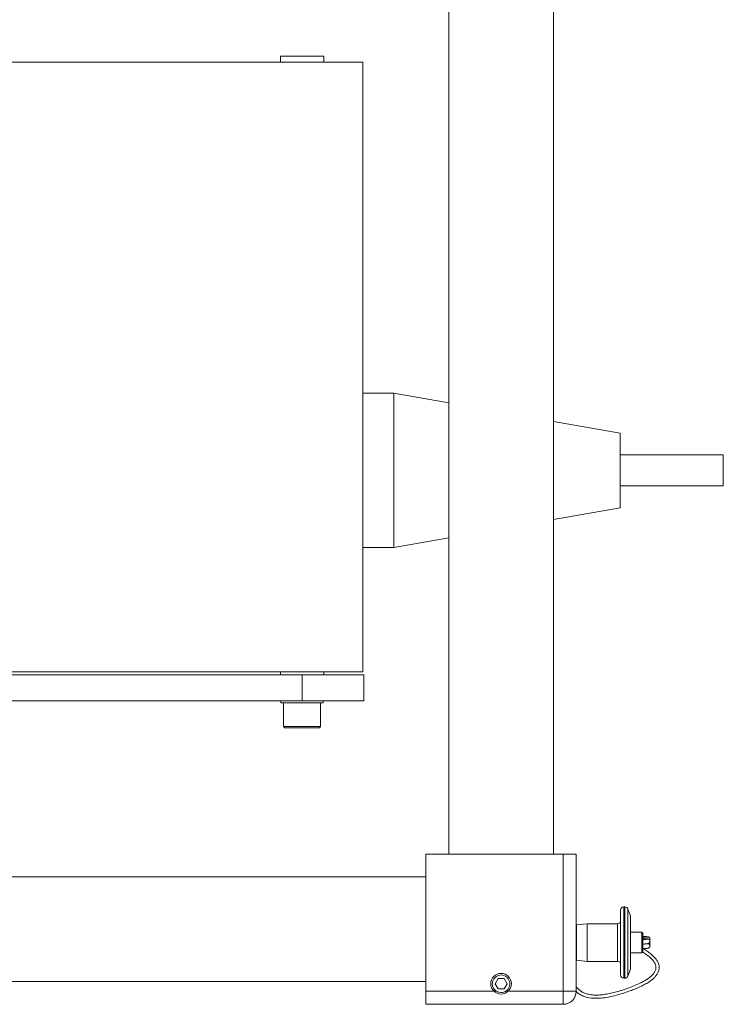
# Model space of a CAD drawing. Header units: millimetres. Extents: x 0 to 1118, y 0 to 864.
# Tile 8 of 13: x 910 to 996, y 129 to 249. Entities that reach past the tile are written whole.
import ezdxf

# ---------------------------------------------------------------- set-up
doc = ezdxf.new("R2010")
doc.units = ezdxf.units.MM

msp = doc.modelspace()

# ---------------------------------------------------------------- linework, layer by layer
at = {"color": 7, "linetype": 'Continuous', "lineweight": 15}
for p, q in [((962.4674, 257.7903), (962.4674, 147.2903)), ((975.1674, 147.2903), (975.1674, 257.7903)), ((942.0299, 244.184), (942.0299, 243.434)), ((942.0299, 244.184), (947.3049, 244.184)), ((947.3049, 243.434), (947.3049, 244.184)), ((741.0424, 243.434), (952.0424, 243.434)), ((952.0424, 243.434), (952.0424, 169.434)), ((955.7924, 203.2465), (952.0424, 203.2465)), ((962.4674, 202.0696), (955.7924, 203.2465)), ((955.7924, 203.2465), (955.7924, 184.4965)), ((983.2924, 198.3976), (975.1674, 199.8302)), ((983.2924, 198.3976), (983.2924, 189.3455)), ((995.7924, 195.7465), (983.2924, 195.7465)), ((995.7924, 195.7465), (995.7924, 191.9965)), ((983.2924, 191.9965), (995.7924, 191.9965)), ((975.1674, 187.9129), (983.2924, 189.3455)), ((955.7924, 184.4965), (962.4674, 185.6735)), ((952.0424, 184.4965), (955.7924, 184.4965)), ((741.0424, 169.434), (952.0424, 169.434)), ((748.4174, 169.059), (944.6674, 169.059)), ((942.0299, 169.434), (942.0299, 169.059)), ((944.6674, 165.884), (944.6674, 169.059)), ((944.6674, 169.059), (952.1674, 169.059)), ((947.3049, 169.059), (947.3049, 169.434)), ((952.1674, 169.059), (952.1674, 165.884)), ((748.4174, 165.884), (944.6674, 165.884)), ((942.1049, 165.884), (942.1049, 165.634)), ((942.1049, 165.634), (944.6674, 165.634)), ((942.4174, 165.634), (942.4174, 162.784)), ((944.6674, 165.884), (947.2299, 165.884)), ((952.1674, 165.884), (944.6674, 165.884)), ((944.6674, 165.634), (947.2299, 165.634)), ((946.9174, 162.784), (946.9174, 165.634)), ((947.2299, 165.634), (947.2299, 165.884)), ((959.6924, 147.2903), (976.3549, 147.2903)), ((959.6924, 130.6278), (959.6924, 147.2903)), ((976.3549, 130.6278), (976.3549, 147.2903)), ((976.3549, 147.2903), (977.9424, 147.2903)), ((977.9424, 147.2903), (977.9424, 130.6278)), ((959.6924, 144.5153), (702.9424, 144.5153)), ((983.332, 132.6033), (983.332, 140.4773)), ((983.8478, 140.8742), (983.7288, 140.8742)), ((984.5226, 139.7838), (984.2207, 140.613)), ((979.2626, 138.8223), (977.9779, 138.6873)), ((982.9351, 138.8223), (979.2626, 138.8223)), ((979.2626, 138.8223), (979.2626, 134.2583)), ((984.5226, 139.7838), (984.5226, 133.2968)), ((977.9779, 138.6873), (977.9424, 138.6518)), ((977.9424, 134.4288), (977.9424, 138.6518)), ((977.9424, 138.0353), (977.9424, 138.0353)), ((977.9779, 138.6873), (977.9779, 134.3933)), ((985.9156, 137.7849), (984.5226, 137.7849)), ((986.0109, 137.6896), (986.0109, 137.2457)), ((986.0109, 137.2457), (986.0109, 135.3909)), ((984.5226, 135.2957), (985.9156, 135.2957)), ((977.9424, 135.0453), (977.9424, 135.0453)), ((977.9424, 134.4288), (977.9779, 134.3933)), ((977.9779, 134.3933), (979.2626, 134.2583)), ((979.2626, 134.2583), (982.9351, 134.2583)), ((984.2207, 132.4676), (984.5226, 133.2968)), ((702.9424, 131.8153), (959.6924, 131.8153)), ((968.4565, 132.1653), (968.0957, 131.5403)), ((968.0957, 131.5403), (968.4565, 130.9153)), ((969.1782, 132.1653), (968.4565, 132.1653)), ((969.5391, 131.5403), (969.1782, 132.1653)), ((969.1782, 130.9153), (969.5391, 131.5403)), ((983.7288, 132.2064), (983.8478, 132.2064)), ((959.6924, 130.6278), (968.2731, 130.6278)), ((959.6924, 129.0403), (959.6924, 130.6278)), ((968.4565, 130.9153), (969.1782, 130.9153)), ((969.3617, 130.6278), (976.3549, 130.6278)), ((977.9424, 130.6278), (976.3549, 130.6278)), ((976.3549, 130.6278), (976.3549, 129.0403)), ((976.3549, 129.0403), (959.6924, 129.0403))]:
    msp.add_line(p, q, dxfattribs=at)
at = {"color": 9, "linetype": 'Continuous', "lineweight": 15}
for p, q in [((942.4174, 162.784), (944.6674, 162.784)), ((944.6674, 162.784), (946.9174, 162.784)), ((983.7288, 140.8742), (983.7288, 132.2064)), ((983.8478, 132.2064), (983.8478, 140.8742)), ((984.2207, 140.613), (984.2207, 132.4676)), ((982.9351, 134.2583), (982.9351, 138.8223)), ((985.9156, 137.3042), (985.9156, 137.7849)), ((985.9156, 135.2957), (985.9156, 137.3042))]:
    msp.add_line(p, q, dxfattribs=at)
at = {"color": 7, "linetype": 'Continuous', "lineweight": 15}
msp.add_circle((968.8174, 131.5403), 1.25, dxfattribs=at)
for centre, radius, start, end in [((942.5674, 162.784), 0.15, 180, 270), ((946.7674, 162.784), 0.15, 270, 0), ((983.7288, 140.4773), 0.3969, 90, 180), ((983.8478, 140.4773), 0.3969, 20, 90), ((982.9351, 139.2192), 0.3969, 270, 0), ((985.9156, 137.6896), 0.0953, 0, 90), ((985.9156, 135.3909), 0.0952, 270, 0), ((982.9351, 133.8614), 0.3969, 0, 90), ((968.8174, 131.5403), 1.0625, 300.815256, 239.184744), ((983.7288, 132.6033), 0.3969, 180, 270), ((983.8478, 132.6033), 0.3969, 270, 340), ((976.3549, 130.6278), 1.5875, 270, 0)]:
    msp.add_arc(centre, radius, start, end, dxfattribs=at)
for points, knots in [([(942.5674, 162.634), (942.5954, 162.634), (942.6386, 162.634), (942.9004, 162.634), (943.1715, 162.634), (943.5079, 162.634), (943.9968, 162.634), (944.4032, 162.634), (944.6674, 162.634)], [0, 0, 0, 0, 0.23945684, 0.36836066, 0.5, 0.63163934, 0.76054316, 1, 1, 1, 1]), ([(944.6674, 162.634), (944.9315, 162.634), (945.3379, 162.634), (945.8268, 162.634), (946.1633, 162.634), (946.4343, 162.634), (946.6962, 162.634), (946.7393, 162.634), (946.7674, 162.634)], [0, 0, 0, 0, 0.239456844, 0.36836066, 0.5, 0.63163934, 0.760543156, 1, 1, 1, 1]), ([(986.6583, 137.222), (986.6331, 137.2301), (986.5851, 137.2456), (986.3361, 137.2648), (986.1011, 137.2774), (986.0109, 137.2822)], [0, 0, 0, 0, 0.40497625, 0.7714286, 1, 1, 1, 1]), ([(986.5794, 137.2206), (986.5746, 137.216), (986.5648, 137.2066), (986.4169, 137.1882), (986.2366, 137.1733), (986.0334, 137.1645), (986.0109, 137.1635)], [0, 0, 0, 0, 0.24822382, 0.50090184, 0.94475906, 1, 1, 1, 1]), ([(986.6588, 136.9615), (986.6494, 136.9671), (986.6312, 136.9779), (986.4652, 136.9982), (986.2638, 137.0144), (986.043, 137.0239), (986.0109, 137.0253)], [0, 0, 0, 0, 0.25945656, 0.50265531, 0.92758112, 1, 1, 1, 1]), ([(986.5813, 136.9611), (986.563, 136.9539), (986.5278, 136.9401), (986.305, 136.9227), (986.0889, 136.9111), (986.0109, 136.9069)], [0, 0, 0, 0, 0.40881029, 0.78648014, 1, 1, 1, 1]), ([(986.0109, 136.354), (986.1011, 136.3588), (986.3361, 136.3714), (986.5851, 136.3907), (986.6331, 136.4061), (986.6583, 136.4142)], [0, 0, 0, 0, 0.2285714, 0.59502375, 1, 1, 1, 1]), ([(986.5001, 136.3866), (986.4966, 136.3858), (986.4675, 136.3782), (986.301, 136.3671), (986.0878, 136.3555), (986.0109, 136.3513)], [0, 0, 0, 0, 0.07912901, 0.66740922, 1, 1, 1, 1]), ([(986.8628, 136.8178), (986.8683, 136.8274), (986.8851, 136.8567), (986.8976, 136.9138), (986.8979, 136.9842), (986.8797, 137.0527), (986.8461, 137.1129), (986.789, 137.1748), (986.7046, 137.2229), (986.6371, 137.23), (986.6058, 137.2333)], [0, 0, 0, 0, 0.055580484, 0.170021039, 0.287595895, 0.405328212, 0.520273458, 0.630066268, 0.828554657, 1, 1, 1, 1]), ([(986.6058, 136.4029), (986.6304, 136.4051), (986.684, 136.41), (986.7731, 136.4484), (986.8416, 136.5131), (986.881, 136.5871), (986.898, 136.6536), (986.8979, 136.7243), (986.88, 136.7927), (986.8466, 136.853), (986.7897, 136.9148), (986.706, 136.9629), (986.6386, 136.9701), (986.6074, 136.9735)], [0, 0, 0, 0, 0.09125252, 0.19840572, 0.32458428, 0.39488901, 0.46868933, 0.54440948, 0.6201326, 0.69395804, 0.7643542, 0.89117987, 1, 1, 1, 1]), ([(986.6058, 135.8472), (986.6304, 135.8495), (986.684, 135.8543), (986.7731, 135.8928), (986.8416, 135.9575), (986.881, 136.0314), (986.898, 136.098), (986.8979, 136.1686), (986.88, 136.237), (986.8466, 136.2974), (986.7897, 136.3588), (986.721, 136.401), (986.6691, 136.4077), (986.6534, 136.4097)], [0, 0, 0, 0, 0.09645892, 0.20972572, 0.34310338, 0.41741933, 0.49543032, 0.57547067, 0.65551416, 0.73355169, 0.8079643, 0.94202599, 1, 1, 1, 1]), ([(986.8628, 136.2622), (986.8683, 136.2718), (986.8851, 136.301), (986.8976, 136.3583), (986.8976, 136.4283), (986.8824, 136.4914), (986.8615, 136.5255), (986.8528, 136.5395)], [0, 0, 0, 0, 0.11391862, 0.34847775, 0.589461, 0.83076698, 1, 1, 1, 1]), ([(977.9008, 130.6151), (977.9201, 130.593), (978.0424, 130.4526), (978.3439, 130.2586), (978.9315, 129.9438), (979.6973, 129.7746), (980.5833, 129.7545), (981.4428, 129.8363), (982.3374, 130.0066), (983.1357, 130.2367), (983.8472, 130.4583), (984.4636, 130.6607), (985.0749, 130.8957), (985.6587, 131.1455), (986.2295, 131.4276), (986.7368, 131.7273), (987.1481, 132.0262), (987.4622, 132.3132), (987.7187, 132.6189), (987.9177, 132.9714), (988.0135, 133.3363), (988.0086, 133.6918), (987.9217, 134.0332), (987.7564, 134.3644), (987.5054, 134.6985), (987.1822, 135.0232), (986.7871, 135.3398), (986.3955, 135.6073), (986.1346, 135.7544), (986.0525, 135.8007)], [0, 0, 0, 0, 0.00543365, 0.03442132, 0.06379986, 0.12553702, 0.17090379, 0.22089688, 0.2783871, 0.33238205, 0.36827284, 0.41060844, 0.44735662, 0.48615278, 0.52611229, 0.56589448, 0.60083745, 0.63137581, 0.66079104, 0.69684513, 0.73740193, 0.77099583, 0.80203663, 0.83902299, 0.87601751, 0.91093965, 0.94720229, 0.9833841, 1, 1, 1, 1]), ([(986.007, 135.3682), (986.048, 135.3447), (986.2642, 135.2207), (986.5976, 134.9856), (986.9644, 134.6849), (987.2482, 134.3878), (987.4531, 134.097), (987.5717, 133.8224), (987.6207, 133.5651), (987.5997, 133.2786), (987.4786, 132.9792), (987.2801, 132.7028), (987.0235, 132.4419), (986.6838, 132.1716), (986.1804, 131.8503), (985.5202, 131.5131), (984.7627, 131.1963), (984.1057, 130.9552), (983.5727, 130.7717), (983.0762, 130.6181), (982.4886, 130.465), (981.8172, 130.3129), (981.1462, 130.2029), (980.5301, 130.1541), (979.966, 130.1664), (979.4478, 130.2381), (978.9813, 130.3738), (978.4438, 130.6351), (978.1406, 130.9333), (977.9424, 131.1282)], [0, 0, 0, 0, 0.00884012, 0.0466446, 0.08379353, 0.11979358, 0.1581827, 0.19453617, 0.22548687, 0.26276086, 0.30299682, 0.33586916, 0.36517189, 0.39868598, 0.43777815, 0.49300522, 0.54616901, 0.59445433, 0.62483857, 0.65232471, 0.69195526, 0.73879243, 0.78150823, 0.81952921, 0.85466297, 0.88721703, 0.91742202, 0.94599921, 1, 1, 1, 1]), ([(986.0109, 135.7984), (986.1011, 135.8032), (986.3361, 135.8158), (986.5851, 135.835), (986.6331, 135.8505), (986.6583, 135.8586)], [0, 0, 0, 0, 0.2285714, 0.59502375, 1, 1, 1, 1]), ([(968.2731, 130.6278), (968.3816, 130.5767), (968.5987, 130.4745), (968.9645, 130.4692), (969.2183, 130.5462), (969.3415, 130.6163), (969.3617, 130.6278)], [0, 0, 0, 0, 0.31324633, 0.62648809, 0.93890842, 1, 1, 1, 1])]:
    msp.add_open_spline(points, degree=3, knots=knots, dxfattribs=at)

doc.saveas('drawing.dxf')
